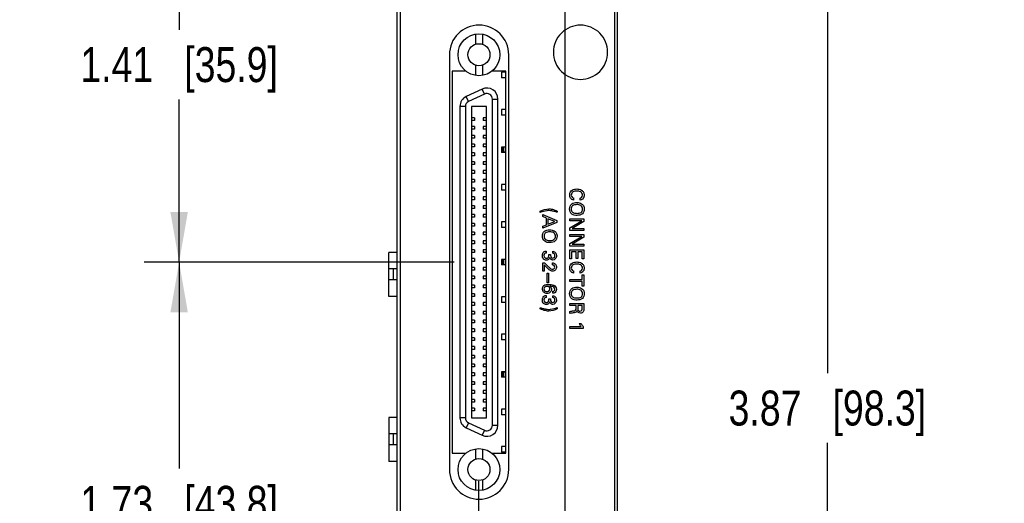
# Model space of a CAD drawing. Header units: inches. Extents: x 0 to 22, y 0 to 17.
# Tile 6 of 22: x 4.2 to 7.7, y 8.5 to 10.2. Entities that reach past the tile are written whole.
import ezdxf

# ---------------------------------------------------------------- set-up
doc = ezdxf.new("R2010")
doc.units = ezdxf.units.IN
doc.header["$LTSCALE"] = 1.21
doc.header["$MEASUREMENT"] = 0
doc.linetypes.add('CENTER', pattern=[0.6, 0.375, -0.075, 0.075, -0.075])
doc.layers.get('0').update_dxf_attribs({"linetype": 'CONTINUOUS'})
doc.layers.add('DEFAULT_1', color=7, linetype='CENTER')
doc.layers.add('DIMENSIONS', color=7, linetype='CONTINUOUS')
doc.styles.get("Standard").update_dxf_attribs({"font": 'txt', "width": 0.8})
doc.dimstyles.new('DIMSTYLE_1', dxfattribs={"dimtxt": 0.125, "dimasz": 0.18, "dimexe": 0.125, "dimexo": 0.0625, "dimgap": 0.0625, "dimtad": 0, "dimtih": 1, "dimtoh": 1, "dimzin": 4, "dimdsep": 46, "dimtxsty": 'STANDARD', "dimblk": '_FILLED', "dimblk1": '_FILLED', "dimblk2": '_FILLED', "dimcen": 0.09, "dimadec": 0, "dimazin": 0, "dimtp": 0.005, "dimtm": 0.005, "dimtfac": 1, "dimtofl": 0, "dimtmove": 0, "dimatfit": 3, "dimldrblk": '_FILLED', "dimfxl": 1, "dimtolj": 1, "dimtzin": 4, "dimarcsym": 0})

# ---------------------------------------------------------------- blocks, each defined once
blk = doc.blocks.new('_FILLED')
at = {"color": 0, "linetype": 'BYBLOCK'}
blk.add_solid([(0, 0), (-1, 0.174), (-1, -0.174)], dxfattribs=at)
blk = doc.blocks.new('*D10')
at = {"layer": 'DIMENSIONS', "color": 2, "linetype": 'CONTINUOUS'}
for p, q in [((5.72, 9.3752), (4.612, 9.3752)), ((4.737, 9.3752), (4.737, 8.6372)), ((4.737, 7.6492), (4.737, 8.3872)), ((5.72, 7.6492), (4.612, 7.6492))]:
    blk.add_line(p, q, dxfattribs=at)
at = {"layer": 'DIMENSIONS', "color": 2, "linetype": 'CONTINUOUS', "xscale": 0.18, "yscale": 0.18, "zscale": 0.18}
for p, rotation in [((4.737, 9.3752), 90), ((4.737, 7.6492), 270)]:
    blk.add_blockref('_FILLED', p, dxfattribs=dict(at, rotation=rotation))
at = {"layer": 'DIMENSIONS', "color": 2, "linetype": 'CONTINUOUS', "insert": (4.737, 8.5747), "char_height": 0.125, "width": 1.125, "attachment_point": 2, "line_spacing_factor": 0.9}
blk.add_mtext('1.73{\\Ftxt.shx;\\W1.000000;\\H0.125000; }[43.8]', dxfattribs=at)
blk = doc.blocks.new('*D11')
at = {"layer": 'DIMENSIONS', "color": 2, "linetype": 'CONTINUOUS'}
for p, q in [((5.7995, 10.7892), (4.612, 10.7892)), ((4.737, 10.7892), (4.737, 10.2072)), ((4.737, 9.3752), (4.737, 9.9572)), ((5.72, 9.3752), (4.612, 9.3752))]:
    blk.add_line(p, q, dxfattribs=at)
at = {"layer": 'DIMENSIONS', "color": 2, "linetype": 'CONTINUOUS', "xscale": 0.18, "yscale": 0.18, "zscale": 0.18}
for p, rotation in [((4.737, 10.7892), 90), ((4.737, 9.3752), 270)]:
    blk.add_blockref('_FILLED', p, dxfattribs=dict(at, rotation=rotation))
at = {"layer": 'DIMENSIONS', "color": 2, "linetype": 'CONTINUOUS', "insert": (4.737, 10.1447), "char_height": 0.125, "width": 1.125, "attachment_point": 2, "line_spacing_factor": 0.9}
blk.add_mtext('1.41{\\Ftxt.shx;\\W1.000000;\\H0.125000; }[35.9]', dxfattribs=at)
blk = doc.blocks.new('*D14')
at = {"layer": 'DIMENSIONS', "color": 2, "linetype": 'CONTINUOUS'}
for p, q in [((5.7216, 10.7892), (7.1801, 10.7892)), ((7.0551, 10.7892), (7.0551, 8.9782)), ((7.0551, 6.9172), (7.0551, 8.7282)), ((6.1796, 6.9172), (7.1801, 6.9172))]:
    blk.add_line(p, q, dxfattribs=at)
at = {"layer": 'DIMENSIONS', "color": 2, "linetype": 'CONTINUOUS', "xscale": 0.18, "yscale": 0.18, "zscale": 0.18}
for p, rotation in [((7.0551, 10.7892), 90), ((7.0551, 6.9172), 270)]:
    blk.add_blockref('_FILLED', p, dxfattribs=dict(at, rotation=rotation))
at = {"layer": 'DIMENSIONS', "color": 2, "linetype": 'CONTINUOUS', "insert": (7.0551, 8.9157), "char_height": 0.125, "width": 1.125, "attachment_point": 2, "line_spacing_factor": 0.9}
blk.add_mtext('3.87{\\Ftxt.shx;\\W1.000000;\\H0.125000; }[98.3]', dxfattribs=at)
blk = doc.blocks.new('*D16')
at = {"layer": 'DIMENSIONS', "color": 2, "linetype": 'CONTINUOUS'}
for p, q in [((5.6591, 10.8517), (5.6591, 12.5362)), ((6.1171, 6.9797), (6.1171, 12.5362)), ((5.6591, 12.4112), (5.2543, 12.4112)), ((6.1171, 12.4112), (6.4771, 12.4112))]:
    blk.add_line(p, q, dxfattribs=at)
at = {"layer": 'DIMENSIONS', "color": 2, "linetype": 'CONTINUOUS', "xscale": 0.18, "yscale": 0.18, "zscale": 0.18}
blk.add_blockref('_FILLED', (5.6591, 12.4112), dxfattribs=at)
at = {"layer": 'DIMENSIONS', "color": 2, "linetype": 'CONTINUOUS', "xscale": 0.18, "yscale": 0.18, "zscale": 0.18, "rotation": 180}
blk.add_blockref('_FILLED', (6.1171, 12.4112), dxfattribs=at)
at = {"layer": 'DIMENSIONS', "color": 2, "linetype": 'CONTINUOUS', "insert": (5.1918, 12.4737), "char_height": 0.125, "width": 1.025, "attachment_point": 3, "line_spacing_factor": 0.9}
blk.add_mtext('.46{\\Ftxt.shx;\\W1.000000;\\H0.125000; }[11.6]', dxfattribs=at)
blk = doc.blocks.new('*D17')
at = {"layer": 'DIMENSIONS', "color": 2, "linetype": 'CONTINUOUS'}
for p, q in [((6.1171, 6.9797), (6.1171, 12.1523)), ((6.3051, 10.9737), (6.3051, 12.1523)), ((6.1171, 12.0273), (5.7571, 12.0273)), ((6.3051, 12.0273), (6.7004, 12.0273))]:
    blk.add_line(p, q, dxfattribs=at)
at = {"layer": 'DIMENSIONS', "color": 2, "linetype": 'CONTINUOUS', "xscale": 0.18, "yscale": 0.18, "zscale": 0.18}
blk.add_blockref('_FILLED', (6.1171, 12.0273), dxfattribs=at)
at = {"layer": 'DIMENSIONS', "color": 2, "linetype": 'CONTINUOUS', "xscale": 0.18, "yscale": 0.18, "zscale": 0.18, "rotation": 180}
blk.add_blockref('_FILLED', (6.3051, 12.0273), dxfattribs=at)
at = {"layer": 'DIMENSIONS', "color": 2, "linetype": 'CONTINUOUS', "insert": (6.7629, 12.0898), "char_height": 0.125, "width": 0.925, "attachment_point": 1, "line_spacing_factor": 0.9}
blk.add_mtext('.19{\\Ftxt.shx;\\W1.000000;\\H0.125000; }[4.8]', dxfattribs=at)

msp = doc.modelspace()

# ---------------------------------------------------------------- linework, layer by layer
at = {"color": 7, "linetype": 'CONTINUOUS'}
for p, q in [((5.5171, 5.7733), (5.5171, 10.9112)), ((5.5275, 10.8812), (5.5275, 6.8112)), ((6.2955, 6.8112), (6.2955, 10.8812)), ((6.3051, 5.7733), (6.3051, 10.9112)), ((5.7963, 10.1911), (5.7963, 10.1546)), ((5.8219, 10.1911), (5.8219, 10.1546)), ((5.7035, 10.1174), (5.7035, 8.6331)), ((5.9155, 8.6331), (5.9155, 10.1174)), ((5.7963, 10.0801), (5.7963, 10.0437)), ((5.8219, 10.0801), (5.8219, 10.0437)), ((5.7131, 10.0582), (5.7131, 8.6922)), ((5.7621, 10.0582), (5.7131, 10.0582)), ((5.7621, 10.0592), (5.7621, 10.0582)), ((5.8561, 10.0582), (5.8561, 10.0592)), ((5.9051, 10.0582), (5.8561, 10.0582)), ((5.8901, 10.0554), (5.8901, 10.0353)), ((5.9051, 10.0554), (5.8901, 10.0554)), ((5.9051, 10.0353), (5.8901, 10.0353)), ((5.9051, 8.6922), (5.9051, 10.0582)), ((5.8212, 9.9946), (5.7637, 9.9678)), ((5.772, 9.9499), (5.7637, 9.9678)), ((5.8295, 9.9767), (5.772, 9.9499)), ((5.8295, 9.9767), (5.8212, 9.9946)), ((5.741, 9.9321), (5.741, 8.8184)), ((5.7607, 9.9321), (5.741, 9.9321)), ((5.7607, 9.9321), (5.7607, 8.8184)), ((5.7825, 9.9323), (5.7825, 8.8181)), ((5.8357, 9.9323), (5.7825, 9.9323)), ((5.8357, 8.8181), (5.8357, 9.9323)), ((5.8575, 8.7916), (5.8575, 9.9589)), ((5.8575, 9.9589), (5.8772, 9.9589)), ((5.8772, 8.7916), (5.8772, 9.9589)), ((5.8901, 9.9213), (5.8901, 9.9013)), ((5.9051, 9.9213), (5.8901, 9.9213)), ((5.9051, 9.9013), (5.8901, 9.9013)), ((5.7933, 9.892), (5.7825, 9.892)), ((5.7933, 9.8821), (5.7825, 9.8821)), ((5.7933, 9.8605), (5.7825, 9.8605)), ((5.7933, 9.892), (5.7933, 9.8821)), ((5.7933, 9.8605), (5.7933, 9.8506)), ((5.8248, 9.892), (5.8248, 9.8821)), ((5.8357, 9.892), (5.8248, 9.892)), ((5.8357, 9.8821), (5.8248, 9.8821)), ((5.8248, 9.8605), (5.8248, 9.8506)), ((5.8357, 9.8605), (5.8248, 9.8605)), ((5.7933, 9.8506), (5.7825, 9.8506)), ((5.7933, 9.829), (5.7825, 9.829)), ((5.7933, 9.829), (5.7933, 9.8191)), ((5.8357, 9.8506), (5.8248, 9.8506)), ((5.8248, 9.829), (5.8248, 9.8191)), ((5.8357, 9.829), (5.8248, 9.829)), ((5.7933, 9.8191), (5.7825, 9.8191)), ((5.7933, 9.7975), (5.7825, 9.7975)), ((5.7933, 9.7975), (5.7933, 9.7876)), ((5.8357, 9.8191), (5.8248, 9.8191)), ((5.8248, 9.7975), (5.8248, 9.7876)), ((5.8357, 9.7975), (5.8248, 9.7975)), ((5.7933, 9.7876), (5.7825, 9.7876)), ((5.7933, 9.766), (5.7825, 9.766)), ((5.7933, 9.7561), (5.7825, 9.7561)), ((5.7933, 9.766), (5.7933, 9.7561)), ((5.8357, 9.7876), (5.8248, 9.7876)), ((5.8248, 9.766), (5.8248, 9.7561)), ((5.8357, 9.766), (5.8248, 9.766)), ((5.8357, 9.7561), (5.8248, 9.7561)), ((5.8901, 9.7873), (5.8901, 9.7672)), ((5.9051, 9.7873), (5.8901, 9.7873)), ((5.9051, 9.7672), (5.8901, 9.7672)), ((5.8918, 9.7873), (5.8918, 9.7672)), ((5.9046, 9.7689), (5.8918, 9.7689)), ((5.8971, 9.7873), (5.8971, 9.7689)), ((5.9046, 9.7873), (5.9046, 9.7689)), ((5.7933, 9.7345), (5.7825, 9.7345)), ((5.7933, 9.7246), (5.7825, 9.7246)), ((5.7933, 9.7345), (5.7933, 9.7246)), ((5.8248, 9.7345), (5.8248, 9.7246)), ((5.8357, 9.7345), (5.8248, 9.7345)), ((5.8357, 9.7246), (5.8248, 9.7246)), ((5.7933, 9.703), (5.7825, 9.703)), ((5.7933, 9.6931), (5.7825, 9.6931)), ((5.7933, 9.703), (5.7933, 9.6931)), ((5.8248, 9.703), (5.8248, 9.6931)), ((5.8357, 9.703), (5.8248, 9.703)), ((5.8357, 9.6931), (5.8248, 9.6931)), ((5.7933, 9.6715), (5.7825, 9.6715)), ((5.7933, 9.6617), (5.7825, 9.6617)), ((5.7933, 9.6715), (5.7933, 9.6617)), ((5.8248, 9.6715), (5.8248, 9.6617)), ((5.8357, 9.6715), (5.8248, 9.6715)), ((5.8357, 9.6617), (5.8248, 9.6617)), ((5.8901, 9.6533), (5.8901, 9.6332)), ((5.9051, 9.6533), (5.8901, 9.6533)), ((5.7933, 9.64), (5.7825, 9.64)), ((5.7933, 9.6302), (5.7825, 9.6302)), ((5.7933, 9.64), (5.7933, 9.6302)), ((5.8248, 9.64), (5.8248, 9.6302)), ((5.8357, 9.64), (5.8248, 9.64)), ((5.8357, 9.6302), (5.8248, 9.6302)), ((5.9051, 9.6332), (5.8901, 9.6332)), ((5.7933, 9.6085), (5.7825, 9.6085)), ((5.7933, 9.5987), (5.7825, 9.5987)), ((5.7933, 9.6085), (5.7933, 9.5987)), ((5.8248, 9.6085), (5.8248, 9.5987)), ((5.8357, 9.6085), (5.8248, 9.6085)), ((5.8357, 9.5987), (5.8248, 9.5987)), ((5.7933, 9.577), (5.7825, 9.577)), ((5.7933, 9.5672), (5.7825, 9.5672)), ((5.7933, 9.5455), (5.7825, 9.5455)), ((5.7933, 9.577), (5.7933, 9.5672)), ((5.7933, 9.5455), (5.7933, 9.5357)), ((5.8248, 9.577), (5.8248, 9.5672)), ((5.8357, 9.577), (5.8248, 9.577)), ((5.8357, 9.5672), (5.8248, 9.5672)), ((5.8248, 9.5455), (5.8248, 9.5357)), ((5.8357, 9.5455), (5.8248, 9.5455)), ((5.7933, 9.5357), (5.7825, 9.5357)), ((5.7933, 9.514), (5.7825, 9.514)), ((5.7933, 9.514), (5.7933, 9.5042)), ((5.8357, 9.5357), (5.8248, 9.5357)), ((5.8248, 9.514), (5.8248, 9.5042)), ((5.8357, 9.514), (5.8248, 9.514)), ((5.8901, 9.5193), (5.8901, 9.4992)), ((5.9051, 9.5193), (5.8901, 9.5193)), ((5.7933, 9.5042), (5.7825, 9.5042)), ((5.7933, 9.4825), (5.7825, 9.4825)), ((5.7933, 9.4727), (5.7825, 9.4727)), ((5.7933, 9.4825), (5.7933, 9.4727)), ((5.8357, 9.5042), (5.8248, 9.5042)), ((5.8248, 9.4825), (5.8248, 9.4727)), ((5.8357, 9.4825), (5.8248, 9.4825)), ((5.8357, 9.4727), (5.8248, 9.4727)), ((5.9051, 9.4992), (5.8901, 9.4992)), ((5.7933, 9.451), (5.7825, 9.451)), ((5.7933, 9.4412), (5.7825, 9.4412)), ((5.7933, 9.451), (5.7933, 9.4412)), ((5.8248, 9.451), (5.8248, 9.4412)), ((5.8357, 9.451), (5.8248, 9.451)), ((5.8357, 9.4412), (5.8248, 9.4412)), ((5.487, 9.2525), (5.487, 9.41)), ((5.5171, 9.41), (5.487, 9.41)), ((5.7933, 9.4195), (5.7825, 9.4195)), ((5.7933, 9.4097), (5.7825, 9.4097)), ((5.7933, 9.4195), (5.7933, 9.4097)), ((5.8248, 9.4195), (5.8248, 9.4097)), ((5.8357, 9.4195), (5.8248, 9.4195)), ((5.8357, 9.4097), (5.8248, 9.4097)), ((5.7933, 9.388), (5.7825, 9.388)), ((5.7933, 9.3782), (5.7825, 9.3782)), ((5.7933, 9.388), (5.7933, 9.3782)), ((5.8248, 9.388), (5.8248, 9.3782)), ((5.8357, 9.388), (5.8248, 9.388)), ((5.8357, 9.3782), (5.8248, 9.3782)), ((5.8901, 9.3853), (5.8901, 9.3652)), ((5.9051, 9.3853), (5.8901, 9.3853)), ((5.8918, 9.3853), (5.8918, 9.3652)), ((5.8971, 9.3853), (5.8971, 9.3652)), ((5.9046, 9.3853), (5.9046, 9.3652)), ((5.5171, 9.3509), (5.487, 9.3509)), ((5.5028, 9.3509), (5.5028, 9.3116)), ((5.7933, 9.3565), (5.7825, 9.3565)), ((5.7933, 9.3467), (5.7825, 9.3467)), ((5.7933, 9.3565), (5.7933, 9.3467)), ((5.8248, 9.3565), (5.8248, 9.3467)), ((5.8357, 9.3565), (5.8248, 9.3565)), ((5.8357, 9.3467), (5.8248, 9.3467)), ((5.9051, 9.3652), (5.8901, 9.3652)), ((5.5171, 9.3116), (5.487, 9.3116)), ((5.7933, 9.325), (5.7825, 9.325)), ((5.7933, 9.3152), (5.7825, 9.3152)), ((5.7933, 9.325), (5.7933, 9.3152)), ((5.8248, 9.325), (5.8248, 9.3152)), ((5.8357, 9.325), (5.8248, 9.325)), ((5.8357, 9.3152), (5.8248, 9.3152)), ((5.7933, 9.2935), (5.7825, 9.2935)), ((5.7933, 9.2837), (5.7825, 9.2837)), ((5.7933, 9.262), (5.7825, 9.262)), ((5.7933, 9.2935), (5.7933, 9.2837)), ((5.7933, 9.262), (5.7933, 9.2522)), ((5.8248, 9.2935), (5.8248, 9.2837)), ((5.8357, 9.2935), (5.8248, 9.2935)), ((5.8357, 9.2837), (5.8248, 9.2837)), ((5.8248, 9.262), (5.8248, 9.2522)), ((5.8357, 9.262), (5.8248, 9.262)), ((5.5171, 9.2525), (5.487, 9.2525)), ((5.7933, 9.2522), (5.7825, 9.2522)), ((5.7933, 9.2306), (5.7825, 9.2306)), ((5.7933, 9.2306), (5.7933, 9.2207)), ((5.8357, 9.2522), (5.8248, 9.2522)), ((5.8248, 9.2306), (5.8248, 9.2207)), ((5.8357, 9.2306), (5.8248, 9.2306)), ((5.8901, 9.2513), (5.8901, 9.2312)), ((5.9051, 9.2513), (5.8901, 9.2513)), ((5.9051, 9.2312), (5.8901, 9.2312)), ((5.7933, 9.2207), (5.7825, 9.2207)), ((5.7933, 9.1991), (5.7825, 9.1991)), ((5.7933, 9.1991), (5.7933, 9.1892)), ((5.8357, 9.2207), (5.8248, 9.2207)), ((5.8248, 9.1991), (5.8248, 9.1892)), ((5.8357, 9.1991), (5.8248, 9.1991)), ((5.7933, 9.1892), (5.7825, 9.1892)), ((5.7933, 9.1676), (5.7825, 9.1676)), ((5.7933, 9.1577), (5.7825, 9.1577)), ((5.7933, 9.1676), (5.7933, 9.1577)), ((5.8357, 9.1892), (5.8248, 9.1892)), ((5.8248, 9.1676), (5.8248, 9.1577)), ((5.8357, 9.1676), (5.8248, 9.1676)), ((5.8357, 9.1577), (5.8248, 9.1577)), ((5.7933, 9.1361), (5.7825, 9.1361)), ((5.7933, 9.1262), (5.7825, 9.1262)), ((5.7933, 9.1361), (5.7933, 9.1262)), ((5.8248, 9.1361), (5.8248, 9.1262)), ((5.8357, 9.1361), (5.8248, 9.1361)), ((5.8357, 9.1262), (5.8248, 9.1262)), ((5.7933, 9.1046), (5.7825, 9.1046)), ((5.7933, 9.0947), (5.7825, 9.0947)), ((5.7933, 9.1046), (5.7933, 9.0947)), ((5.8248, 9.1046), (5.8248, 9.0947)), ((5.8357, 9.1046), (5.8248, 9.1046)), ((5.8357, 9.0947), (5.8248, 9.0947)), ((5.8901, 9.1172), (5.8901, 9.0972)), ((5.9051, 9.1172), (5.8901, 9.1172)), ((5.9051, 9.0972), (5.8901, 9.0972)), ((5.7933, 9.0731), (5.7825, 9.0731)), ((5.7933, 9.0632), (5.7825, 9.0632)), ((5.7933, 9.0731), (5.7933, 9.0632)), ((5.8248, 9.0731), (5.8248, 9.0632)), ((5.8357, 9.0731), (5.8248, 9.0731)), ((5.8357, 9.0632), (5.8248, 9.0632)), ((5.7933, 9.0416), (5.7825, 9.0416)), ((5.7933, 9.0317), (5.7825, 9.0317)), ((5.7933, 9.0416), (5.7933, 9.0317)), ((5.8248, 9.0416), (5.8248, 9.0317)), ((5.8357, 9.0416), (5.8248, 9.0416)), ((5.8357, 9.0317), (5.8248, 9.0317)), ((5.7933, 9.0101), (5.7825, 9.0101)), ((5.7933, 9.0002), (5.7825, 9.0002)), ((5.7933, 9.0101), (5.7933, 9.0002)), ((5.8248, 9.0101), (5.8248, 9.0002)), ((5.8357, 9.0101), (5.8248, 9.0101)), ((5.8357, 9.0002), (5.8248, 9.0002)), ((5.8901, 8.9832), (5.8901, 8.9631)), ((5.9051, 8.9832), (5.8901, 8.9832)), ((5.8918, 8.9832), (5.8918, 8.9631)), ((5.9046, 8.9815), (5.8918, 8.9815)), ((5.8971, 8.9815), (5.8971, 8.9631)), ((5.9046, 8.9815), (5.9046, 8.9631)), ((5.7933, 8.9786), (5.7825, 8.9786)), ((5.7933, 8.9687), (5.7825, 8.9687)), ((5.7933, 8.9471), (5.7825, 8.9471)), ((5.7933, 8.9786), (5.7933, 8.9687)), ((5.7933, 8.9471), (5.7933, 8.9372)), ((5.8248, 8.9786), (5.8248, 8.9687)), ((5.8357, 8.9786), (5.8248, 8.9786)), ((5.8357, 8.9687), (5.8248, 8.9687)), ((5.8248, 8.9471), (5.8248, 8.9372)), ((5.8357, 8.9471), (5.8248, 8.9471)), ((5.9051, 8.9631), (5.8901, 8.9631)), ((5.7933, 8.9372), (5.7825, 8.9372)), ((5.7933, 8.9156), (5.7825, 8.9156)), ((5.7933, 8.9156), (5.7933, 8.9057)), ((5.8357, 8.9372), (5.8248, 8.9372)), ((5.8248, 8.9156), (5.8248, 8.9057)), ((5.8357, 8.9156), (5.8248, 8.9156)), ((5.7933, 8.9057), (5.7825, 8.9057)), ((5.7933, 8.8841), (5.7825, 8.8841)), ((5.7933, 8.8743), (5.7825, 8.8743)), ((5.7933, 8.8841), (5.7933, 8.8743)), ((5.8357, 8.9057), (5.8248, 8.9057)), ((5.8248, 8.8841), (5.8248, 8.8743)), ((5.8357, 8.8841), (5.8248, 8.8841)), ((5.8357, 8.8743), (5.8248, 8.8743)), ((5.7933, 8.8526), (5.7825, 8.8526)), ((5.7933, 8.8428), (5.7825, 8.8428)), ((5.7933, 8.8526), (5.7933, 8.8428)), ((5.8248, 8.8526), (5.8248, 8.8428)), ((5.8357, 8.8526), (5.8248, 8.8526)), ((5.8357, 8.8428), (5.8248, 8.8428)), ((5.8901, 8.8492), (5.8901, 8.8291)), ((5.9051, 8.8492), (5.8901, 8.8492)), ((5.487, 8.8194), (5.4871, 8.662)), ((5.5171, 8.8194), (5.487, 8.8194)), ((5.7607, 8.8184), (5.741, 8.8184)), ((5.7825, 8.8181), (5.8357, 8.8181)), ((5.9051, 8.8291), (5.8901, 8.8291)), ((5.772, 8.8005), (5.7637, 8.7827)), ((5.7637, 8.7827), (5.8212, 8.7559)), ((5.772, 8.8005), (5.8295, 8.7737)), ((5.8295, 8.7737), (5.8212, 8.7559)), ((5.8575, 8.7916), (5.8772, 8.7916)), ((5.5171, 8.7604), (5.487, 8.7604)), ((5.5028, 8.7604), (5.5028, 8.721)), ((5.5171, 8.721), (5.487, 8.721)), ((5.7963, 8.7068), (5.7963, 8.6703)), ((5.8219, 8.7068), (5.8219, 8.6703)), ((5.8901, 8.7152), (5.8901, 8.6951)), ((5.9051, 8.7152), (5.8901, 8.7152)), ((5.5171, 8.662), (5.487, 8.662)), ((5.7131, 8.6922), (5.7621, 8.6922)), ((5.7621, 8.6922), (5.7621, 8.6913)), ((5.8561, 8.6913), (5.8561, 8.6922)), ((5.8561, 8.6922), (5.9051, 8.6922)), ((5.9051, 8.6951), (5.8901, 8.6951)), ((5.7963, 8.5959), (5.7963, 8.5594)), ((5.8219, 8.5959), (5.8219, 8.5594))]:
    msp.add_line(p, q, dxfattribs=at)
at = {"color": 40, "linetype": 'CONTINUOUS'}
for p, q in [((6.1475, 9.605), (6.1475, 9.5973)), ((6.171, 9.5972), (6.171, 9.6046)), ((6.0286, 9.5533), (6.0286, 9.5578)), ((6.0371, 9.5381), (6.0371, 9.5453)), ((6.0371, 9.5453), (6.0873, 9.5242)), ((6.0894, 9.5583), (6.0894, 9.5537)), ((6.0502, 9.5327), (6.0371, 9.5381)), ((6.0873, 9.5167), (6.0371, 9.4964)), ((6.0371, 9.504), (6.0502, 9.5094)), ((6.0502, 9.5094), (6.0502, 9.5327)), ((6.0558, 9.5305), (6.0558, 9.5115)), ((6.0804, 9.5208), (6.0558, 9.5305)), ((6.0558, 9.5115), (6.0804, 9.5208)), ((6.0873, 9.5242), (6.0873, 9.5167)), ((6.1343, 9.5235), (6.1343, 9.5298)), ((6.1343, 9.5298), (6.1845, 9.5298)), ((6.1343, 9.498), (6.1769, 9.5235)), ((6.1769, 9.5235), (6.1343, 9.5235)), ((6.1845, 9.5202), (6.143, 9.4955)), ((6.1845, 9.5298), (6.1845, 9.5202)), ((6.0371, 9.4964), (6.0371, 9.504)), ((6.1343, 9.4891), (6.1343, 9.498)), ((6.1845, 9.4891), (6.1343, 9.4891)), ((6.1343, 9.4674), (6.1343, 9.4737)), ((6.1343, 9.4737), (6.1845, 9.4737)), ((6.143, 9.4955), (6.1845, 9.4955)), ((6.1845, 9.4955), (6.1845, 9.4891)), ((6.1845, 9.4737), (6.1845, 9.4641)), ((6.1343, 9.4419), (6.1769, 9.4674)), ((6.1769, 9.4674), (6.1343, 9.4674)), ((6.1343, 9.433), (6.1343, 9.4419)), ((6.1845, 9.4641), (6.143, 9.4394)), ((6.143, 9.4394), (6.1845, 9.4394)), ((6.1845, 9.4394), (6.1845, 9.433)), ((6.0495, 9.4149), (6.0495, 9.4076)), ((6.059, 9.4028), (6.0646, 9.4028)), ((6.073, 9.4072), (6.073, 9.4142)), ((6.1845, 9.433), (6.1343, 9.433)), ((6.1343, 9.3869), (6.1343, 9.4189)), ((6.1343, 9.4189), (6.1845, 9.4189)), ((6.1404, 9.412), (6.1404, 9.3869)), ((6.1571, 9.412), (6.1404, 9.412)), ((6.1571, 9.3886), (6.1571, 9.412)), ((6.163, 9.412), (6.163, 9.3886)), ((6.1786, 9.412), (6.163, 9.412)), ((6.1786, 9.3874), (6.1786, 9.412)), ((6.1845, 9.4189), (6.1845, 9.3874)), ((6.0371, 9.3426), (6.0371, 9.3732)), ((6.0371, 9.3732), (6.0434, 9.3732)), ((6.0434, 9.3732), (6.0558, 9.3606)), ((6.0721, 9.3652), (6.0721, 9.3725)), ((6.1404, 9.3869), (6.1343, 9.3869)), ((6.163, 9.3886), (6.1571, 9.3886)), ((6.1845, 9.3874), (6.1786, 9.3874)), ((6.0426, 9.3426), (6.0371, 9.3426)), ((6.0426, 9.3655), (6.0426, 9.3426)), ((6.0506, 9.3571), (6.0426, 9.3655)), ((6.06, 9.3482), (6.0506, 9.3571)), ((6.0532, 9.3014), (6.0532, 9.3362)), ((6.0532, 9.3362), (6.0582, 9.3362)), ((6.0582, 9.3362), (6.0582, 9.3014)), ((6.1475, 9.3437), (6.1475, 9.3361)), ((6.171, 9.3359), (6.171, 9.3434)), ((6.0582, 9.3014), (6.0532, 9.3014)), ((6.1343, 9.3061), (6.1343, 9.313)), ((6.1343, 9.313), (6.1786, 9.313)), ((6.1786, 9.3061), (6.1343, 9.3061)), ((6.1786, 9.313), (6.1786, 9.3298)), ((6.1786, 9.3298), (6.1845, 9.3298)), ((6.1786, 9.2893), (6.1786, 9.3061)), ((6.1845, 9.3298), (6.1845, 9.2893)), ((6.0738, 9.2639), (6.0738, 9.2711)), ((6.1845, 9.2893), (6.1786, 9.2893)), ((6.0495, 9.2561), (6.0495, 9.2487)), ((6.059, 9.2439), (6.0646, 9.2439)), ((6.073, 9.2483), (6.073, 9.2553)), ((6.1343, 9.2206), (6.1343, 9.2275)), ((6.1343, 9.2275), (6.1845, 9.2275)), ((6.1845, 9.2275), (6.1845, 9.2095)), ((6.0286, 9.2077), (6.0286, 9.2123)), ((6.0894, 9.2127), (6.0894, 9.2082)), ((6.157, 9.2206), (6.1343, 9.2206)), ((6.1343, 9.1911), (6.1343, 9.1986)), ((6.157, 9.2118), (6.157, 9.2206)), ((6.1629, 9.2207), (6.1629, 9.2098)), ((6.1787, 9.2207), (6.1629, 9.2207)), ((6.1787, 9.2098), (6.1787, 9.2207)), ((6.1679, 9.156), (6.1749, 9.156)), ((6.1343, 9.1382), (6.1343, 9.1448)), ((6.1343, 9.1448), (6.1749, 9.1448)), ((6.1824, 9.1382), (6.1343, 9.1382)), ((6.1824, 9.1443), (6.1824, 9.1382))]:
    msp.add_line(p, q, dxfattribs=at)
at = {"color": 7, "linetype": 'CONTINUOUS'}
for centre, radius in [((5.8091, 10.1174), 0.0748), ((5.8091, 10.1174), 0.0394), ((5.8091, 8.6331), 0.0748), ((5.8091, 8.6331), 0.0394)]:
    msp.add_circle(centre, radius, dxfattribs=at)
for centre, radius, start, end in [((5.8095, 10.1174), 0.106, 0, 180), ((5.7804, 9.9321), 0.0394, 115, 180), ((5.8378, 9.9589), 0.0394, 0, 115), ((5.8378, 9.9589), 0.0197, 0, 115), ((5.7804, 9.9321), 0.0197, 115, 180), ((5.7804, 8.8184), 0.0394, 180, 245), ((5.7804, 8.8184), 0.0197, 180, 245), ((5.8378, 8.7916), 0.0394, 245, 360), ((5.8378, 8.7916), 0.0197, 245, 360), ((5.8095, 8.6331), 0.106, 180, 360)]:
    msp.add_arc(centre, radius, start, end, dxfattribs=at)
at = {"color": 40, "linetype": 'CONTINUOUS'}
for start, end in [(89.9886, 180.0106), (359.9859, 89.9985), (179.9952, 270.013), (269.9999, 0.0083)]:
    msp.add_arc((6.1724, 10.1263), 0.097, start, end, dxfattribs=at)
for points, knots in [([(6.1336, 9.6161), (6.1336, 9.6198), (6.1349, 9.6268), (6.1442, 9.6357), (6.1533, 9.6371), (6.1589, 9.6371)], [0, 0, 0, 0, 0.299492, 0.545483, 1, 1, 1, 1]), ([(6.1475, 9.5973), (6.1434, 9.5977), (6.1352, 9.603), (6.1336, 9.6119), (6.1336, 9.6161)], [0, 0, 0, 0, 0.497419, 1, 1, 1, 1]), ([(6.1589, 9.6297), (6.1544, 9.6297), (6.1447, 9.6293), (6.1393, 9.6199), (6.1393, 9.6155)], [0, 0, 0, 0, 0.512312, 1, 1, 1, 1]), ([(6.1589, 9.6371), (6.1648, 9.6371), (6.1743, 9.6355), (6.1838, 9.6261), (6.1852, 9.6189), (6.1852, 9.6152)], [0, 0, 0, 0, 0.460661, 0.705829, 1, 1, 1, 1]), ([(6.1797, 9.6154), (6.1797, 9.62), (6.1733, 9.6294), (6.1635, 9.6297), (6.1589, 9.6297)], [0, 0, 0, 0, 0.499755, 1, 1, 1, 1]), ([(6.171, 9.6046), (6.1727, 9.6049), (6.1779, 9.6064), (6.1797, 9.6122), (6.1797, 9.6154)], [0, 0, 0, 0, 0.355864, 1, 1, 1, 1]), ([(6.1852, 9.6152), (6.1852, 9.6113), (6.1838, 9.6024), (6.1754, 9.5975), (6.171, 9.5972)], [0, 0, 0, 0, 0.469153, 1, 1, 1, 1]), ([(6.1331, 9.5658), (6.1331, 9.5723), (6.1386, 9.5865), (6.1528, 9.5885), (6.1591, 9.5885)], [0, 0, 0, 0, 0.507834, 1, 1, 1, 1]), ([(6.1591, 9.5885), (6.1606, 9.5885), (6.1677, 9.5881), (6.1751, 9.5857), (6.1791, 9.582)], [0, 0, 0, 0, 0.221556, 1, 1, 1, 1]), ([(6.18, 9.5652), (6.18, 9.5699), (6.1749, 9.5804), (6.1643, 9.5812), (6.1595, 9.5812)], [0, 0, 0, 0, 0.496586, 1, 1, 1, 1]), ([(6.1791, 9.582), (6.1804, 9.5808), (6.1844, 9.576), (6.1858, 9.5696), (6.1858, 9.5652)], [0, 0, 0, 0, 0.2929, 1, 1, 1, 1]), ([(6.0596, 9.5597), (6.0572, 9.5597), (6.0466, 9.5591), (6.0364, 9.5557), (6.0286, 9.5533)], [0, 0, 0, 0, 0.225442, 1, 1, 1, 1]), ([(6.0746, 9.5578), (6.0732, 9.5581), (6.0682, 9.5592), (6.0632, 9.5597), (6.0596, 9.5597)], [0, 0, 0, 0, 0.298957, 1, 1, 1, 1]), ([(6.0894, 9.5537), (6.0884, 9.554), (6.0836, 9.5556), (6.0787, 9.5569), (6.0746, 9.5578)], [0, 0, 0, 0, 0.192946, 1, 1, 1, 1]), ([(6.0757, 9.5632), (6.0771, 9.5628), (6.0818, 9.5613), (6.0863, 9.5595), (6.0894, 9.5583)], [0, 0, 0, 0, 0.314913, 1, 1, 1, 1]), ([(6.1599, 9.5426), (6.1536, 9.5426), (6.1391, 9.5446), (6.1331, 9.5591), (6.1331, 9.5658)], [0, 0, 0, 0, 0.485897, 1, 1, 1, 1]), ([(6.1436, 9.5545), (6.1449, 9.5534), (6.15, 9.5506), (6.1559, 9.5499), (6.16, 9.5499)], [0, 0, 0, 0, 0.282048, 1, 1, 1, 1]), ([(6.1858, 9.5652), (6.1858, 9.5593), (6.181, 9.5453), (6.1667, 9.5426), (6.1599, 9.5426)], [0, 0, 0, 0, 0.467331, 1, 1, 1, 1]), ([(6.16, 9.5499), (6.1649, 9.5499), (6.1753, 9.5506), (6.18, 9.5608), (6.18, 9.5652)], [0, 0, 0, 0, 0.525825, 1, 1, 1, 1]), ([(6.0359, 9.4683), (6.0359, 9.4748), (6.0414, 9.489), (6.0556, 9.491), (6.0619, 9.491)], [0, 0, 0, 0, 0.507902, 1, 1, 1, 1]), ([(6.0619, 9.491), (6.0634, 9.491), (6.0705, 9.4907), (6.0778, 9.4883), (6.0819, 9.4845)], [0, 0, 0, 0, 0.221535, 1, 1, 1, 1]), ([(6.0828, 9.4677), (6.0828, 9.4725), (6.0777, 9.4829), (6.0671, 9.4837), (6.0623, 9.4837)], [0, 0, 0, 0, 0.496618, 1, 1, 1, 1]), ([(6.0819, 9.4845), (6.0832, 9.4833), (6.0872, 9.4785), (6.0886, 9.4721), (6.0886, 9.4678)], [0, 0, 0, 0, 0.292768, 1, 1, 1, 1]), ([(6.0627, 9.4451), (6.0563, 9.4451), (6.0419, 9.4471), (6.0359, 9.4616), (6.0359, 9.4683)], [0, 0, 0, 0, 0.485932, 1, 1, 1, 1]), ([(6.0464, 9.457), (6.0477, 9.456), (6.0528, 9.4532), (6.0586, 9.4525), (6.0628, 9.4525)], [0, 0, 0, 0, 0.281993, 1, 1, 1, 1]), ([(6.0886, 9.4678), (6.0886, 9.4618), (6.0838, 9.4479), (6.0695, 9.4451), (6.0627, 9.4451)], [0, 0, 0, 0, 0.467299, 1, 1, 1, 1]), ([(6.0628, 9.4525), (6.0676, 9.4525), (6.0781, 9.4531), (6.0828, 9.4633), (6.0828, 9.4677)], [0, 0, 0, 0, 0.525859, 1, 1, 1, 1]), ([(6.0409, 9.4121), (6.0416, 9.4127), (6.0442, 9.4145), (6.0474, 9.4149), (6.0495, 9.4149)], [0, 0, 0, 0, 0.308368, 1, 1, 1, 1]), ([(6.0495, 9.4076), (6.0475, 9.4076), (6.0427, 9.406), (6.0416, 9.4011), (6.0416, 9.3988)], [0, 0, 0, 0, 0.463388, 1, 1, 1, 1]), ([(6.0646, 9.4028), (6.0644, 9.4), (6.0643, 9.394), (6.0701, 9.3899), (6.073, 9.3899)], [0, 0, 0, 0, 0.491048, 1, 1, 1, 1]), ([(6.073, 9.4142), (6.0772, 9.414), (6.0851, 9.4095), (6.0861, 9.4017), (6.0861, 9.3986)], [0, 0, 0, 0, 0.578739, 1, 1, 1, 1]), ([(6.0806, 9.3984), (6.0806, 9.4003), (6.0796, 9.4048), (6.0752, 9.4069), (6.073, 9.4072)], [0, 0, 0, 0, 0.454616, 1, 1, 1, 1]), ([(6.0501, 9.3822), (6.0466, 9.3822), (6.0384, 9.3858), (6.0359, 9.3944), (6.0359, 9.3989)], [0, 0, 0, 0, 0.439776, 1, 1, 1, 1]), ([(6.0416, 9.3988), (6.0416, 9.3962), (6.0431, 9.3909), (6.0481, 9.3892), (6.0502, 9.3892)], [0, 0, 0, 0, 0.55367, 1, 1, 1, 1]), ([(6.0618, 9.3925), (6.0613, 9.3889), (6.0578, 9.3832), (6.052, 9.3822), (6.0501, 9.3822)], [0, 0, 0, 0, 0.651372, 1, 1, 1, 1]), ([(6.0502, 9.3892), (6.0513, 9.3892), (6.0552, 9.3897), (6.0581, 9.3934), (6.0587, 9.3961)], [0, 0, 0, 0, 0.294476, 1, 1, 1, 1]), ([(6.0731, 9.3829), (6.072, 9.3829), (6.0668, 9.3835), (6.0627, 9.3885), (6.0618, 9.3925)], [0, 0, 0, 0, 0.209404, 1, 1, 1, 1]), ([(6.0721, 9.3725), (6.0728, 9.3725), (6.0766, 9.3723), (6.0806, 9.3705), (6.0826, 9.3681)], [0, 0, 0, 0, 0.184541, 1, 1, 1, 1]), ([(6.073, 9.3899), (6.0751, 9.3899), (6.0798, 9.3916), (6.0806, 9.3963), (6.0806, 9.3984)], [0, 0, 0, 0, 0.500856, 1, 1, 1, 1]), ([(6.0861, 9.3986), (6.0861, 9.3945), (6.0842, 9.3863), (6.0764, 9.3829), (6.0731, 9.3829)], [0, 0, 0, 0, 0.559014, 1, 1, 1, 1]), ([(6.1336, 9.3548), (6.1336, 9.3585), (6.1349, 9.3655), (6.1442, 9.3744), (6.1533, 9.3759), (6.1589, 9.3759)], [0, 0, 0, 0, 0.299553, 0.545525, 1, 1, 1, 1]), ([(6.1589, 9.3684), (6.1544, 9.3684), (6.1447, 9.368), (6.1393, 9.3586), (6.1393, 9.3543)], [0, 0, 0, 0, 0.512312, 1, 1, 1, 1]), ([(6.1589, 9.3759), (6.1648, 9.3759), (6.1743, 9.3742), (6.1838, 9.3649), (6.1852, 9.3577), (6.1852, 9.3539)], [0, 0, 0, 0, 0.460673, 0.705841, 1, 1, 1, 1]), ([(6.1797, 9.3542), (6.1797, 9.3588), (6.1733, 9.3681), (6.1635, 9.3684), (6.1589, 9.3684)], [0, 0, 0, 0, 0.499763, 1, 1, 1, 1]), ([(6.0721, 9.3428), (6.0713, 9.3428), (6.0668, 9.3429), (6.063, 9.3459), (6.06, 9.3482)], [0, 0, 0, 0, 0.167767, 1, 1, 1, 1]), ([(6.0641, 9.3532), (6.0649, 9.3526), (6.0674, 9.3508), (6.0706, 9.3496), (6.0726, 9.3496)], [0, 0, 0, 0, 0.332912, 1, 1, 1, 1]), ([(6.0805, 9.3574), (6.0805, 9.3599), (6.0783, 9.3648), (6.0737, 9.3652), (6.0721, 9.3652)], [0, 0, 0, 0, 0.606078, 1, 1, 1, 1]), ([(6.0861, 9.3576), (6.0861, 9.3541), (6.0843, 9.3459), (6.076, 9.3428), (6.0721, 9.3428)], [0, 0, 0, 0, 0.474297, 1, 1, 1, 1]), ([(6.0726, 9.3496), (6.0743, 9.3496), (6.0786, 9.3504), (6.0805, 9.355), (6.0805, 9.3574)], [0, 0, 0, 0, 0.411409, 1, 1, 1, 1]), ([(6.1475, 9.3361), (6.1434, 9.3365), (6.1352, 9.3417), (6.1336, 9.3506), (6.1336, 9.3548)], [0, 0, 0, 0, 0.497378, 1, 1, 1, 1]), ([(6.171, 9.3434), (6.1727, 9.3436), (6.1779, 9.3451), (6.1797, 9.351), (6.1797, 9.3542)], [0, 0, 0, 0, 0.355883, 1, 1, 1, 1]), ([(6.1852, 9.3539), (6.1852, 9.35), (6.1838, 9.3412), (6.1754, 9.3363), (6.171, 9.3359)], [0, 0, 0, 0, 0.469176, 1, 1, 1, 1]), ([(6.059, 9.2958), (6.0649, 9.2958), (6.0741, 9.295), (6.0845, 9.2877), (6.0862, 9.2813), (6.0862, 9.2781)], [0, 0, 0, 0, 0.492443, 0.734318, 1, 1, 1, 1]), ([(6.0529, 9.2633), (6.0484, 9.2633), (6.0391, 9.2665), (6.0361, 9.2756), (6.0361, 9.2796)], [0, 0, 0, 0, 0.530769, 1, 1, 1, 1]), ([(6.0522, 9.2886), (6.0495, 9.2886), (6.0439, 9.2871), (6.0413, 9.2817), (6.0413, 9.2793)], [0, 0, 0, 0, 0.528622, 1, 1, 1, 1]), ([(6.0413, 9.2793), (6.0413, 9.2771), (6.0435, 9.2715), (6.0493, 9.27), (6.0523, 9.27)], [0, 0, 0, 0, 0.430582, 1, 1, 1, 1]), ([(6.063, 9.279), (6.063, 9.2816), (6.0605, 9.2872), (6.0548, 9.2886), (6.0522, 9.2886)], [0, 0, 0, 0, 0.504196, 1, 1, 1, 1]), ([(6.0523, 9.27), (6.0545, 9.27), (6.06, 9.2706), (6.063, 9.2761), (6.063, 9.279)], [0, 0, 0, 0, 0.443561, 1, 1, 1, 1]), ([(6.0683, 9.2778), (6.0683, 9.2742), (6.0655, 9.2658), (6.057, 9.2633), (6.0529, 9.2633)], [0, 0, 0, 0, 0.46995, 1, 1, 1, 1]), ([(6.0622, 9.289), (6.0628, 9.2886), (6.0664, 9.2862), (6.0683, 9.2814), (6.0683, 9.2778)], [0, 0, 0, 0, 0.181336, 1, 1, 1, 1]), ([(6.081, 9.2784), (6.081, 9.2814), (6.0756, 9.2891), (6.067, 9.2888), (6.0622, 9.289)], [0, 0, 0, 0, 0.38205, 1, 1, 1, 1]), ([(6.0738, 9.2711), (6.0759, 9.2711), (6.08, 9.2727), (6.081, 9.2767), (6.081, 9.2784)], [0, 0, 0, 0, 0.55515, 1, 1, 1, 1]), ([(6.0816, 9.2665), (6.0809, 9.266), (6.0786, 9.2644), (6.0757, 9.264), (6.0738, 9.2639)], [0, 0, 0, 0, 0.309755, 1, 1, 1, 1]), ([(6.0862, 9.2781), (6.0862, 9.2766), (6.0858, 9.2724), (6.0837, 9.2684), (6.0816, 9.2665)], [0, 0, 0, 0, 0.336814, 1, 1, 1, 1]), ([(6.1331, 9.2628), (6.1331, 9.2693), (6.1386, 9.2835), (6.1528, 9.2855), (6.1591, 9.2855)], [0, 0, 0, 0, 0.507848, 1, 1, 1, 1]), ([(6.1599, 9.2396), (6.1536, 9.2396), (6.1391, 9.2416), (6.1331, 9.2561), (6.1331, 9.2628)], [0, 0, 0, 0, 0.485904, 1, 1, 1, 1]), ([(6.1591, 9.2855), (6.1606, 9.2855), (6.1677, 9.2852), (6.1751, 9.2828), (6.1791, 9.279)], [0, 0, 0, 0, 0.221552, 1, 1, 1, 1]), ([(6.18, 9.2622), (6.18, 9.2669), (6.1749, 9.2774), (6.1643, 9.2782), (6.1595, 9.2782)], [0, 0, 0, 0, 0.496576, 1, 1, 1, 1]), ([(6.1858, 9.2623), (6.1858, 9.2563), (6.181, 9.2423), (6.1667, 9.2396), (6.1599, 9.2396)], [0, 0, 0, 0, 0.467347, 1, 1, 1, 1]), ([(6.16, 9.247), (6.1649, 9.247), (6.1753, 9.2476), (6.18, 9.2578), (6.18, 9.2622)], [0, 0, 0, 0, 0.525805, 1, 1, 1, 1]), ([(6.1791, 9.279), (6.1804, 9.2778), (6.1844, 9.273), (6.1858, 9.2666), (6.1858, 9.2623)], [0, 0, 0, 0, 0.292894, 1, 1, 1, 1]), ([(6.0501, 9.2233), (6.0466, 9.2233), (6.0384, 9.2269), (6.0359, 9.2356), (6.0359, 9.24)], [0, 0, 0, 0, 0.439795, 1, 1, 1, 1]), ([(6.0409, 9.2532), (6.0416, 9.2538), (6.0442, 9.2556), (6.0474, 9.256), (6.0495, 9.2561)], [0, 0, 0, 0, 0.308196, 1, 1, 1, 1]), ([(6.0495, 9.2487), (6.0475, 9.2487), (6.0427, 9.2471), (6.0416, 9.2422), (6.0416, 9.2399)], [0, 0, 0, 0, 0.463315, 1, 1, 1, 1]), ([(6.0416, 9.2399), (6.0416, 9.2373), (6.0431, 9.232), (6.0481, 9.2303), (6.0502, 9.2303)], [0, 0, 0, 0, 0.553807, 1, 1, 1, 1]), ([(6.0618, 9.2336), (6.0613, 9.23), (6.0578, 9.2244), (6.052, 9.2233), (6.0501, 9.2233)], [0, 0, 0, 0, 0.651372, 1, 1, 1, 1]), ([(6.0502, 9.2303), (6.0513, 9.2303), (6.0552, 9.2308), (6.0581, 9.2346), (6.0587, 9.2372)], [0, 0, 0, 0, 0.294473, 1, 1, 1, 1]), ([(6.0731, 9.224), (6.072, 9.224), (6.0668, 9.2246), (6.0627, 9.2296), (6.0618, 9.2336)], [0, 0, 0, 0, 0.209383, 1, 1, 1, 1]), ([(6.0646, 9.2439), (6.0644, 9.2411), (6.0643, 9.2351), (6.0701, 9.231), (6.073, 9.231)], [0, 0, 0, 0, 0.491058, 1, 1, 1, 1]), ([(6.073, 9.2553), (6.0772, 9.2551), (6.0851, 9.2506), (6.0861, 9.2428), (6.0861, 9.2397)], [0, 0, 0, 0, 0.57872, 1, 1, 1, 1]), ([(6.0806, 9.2395), (6.0806, 9.2414), (6.0796, 9.2459), (6.0752, 9.248), (6.073, 9.2483)], [0, 0, 0, 0, 0.454653, 1, 1, 1, 1]), ([(6.073, 9.231), (6.0751, 9.231), (6.0798, 9.2327), (6.0806, 9.2374), (6.0806, 9.2395)], [0, 0, 0, 0, 0.501059, 1, 1, 1, 1]), ([(6.0861, 9.2397), (6.0861, 9.2356), (6.0842, 9.2274), (6.0764, 9.224), (6.0731, 9.224)], [0, 0, 0, 0, 0.559068, 1, 1, 1, 1]), ([(6.1436, 9.2515), (6.1449, 9.2505), (6.15, 9.2476), (6.1559, 9.247), (6.16, 9.247)], [0, 0, 0, 0, 0.282049, 1, 1, 1, 1]), ([(6.0286, 9.2123), (6.0295, 9.212), (6.0344, 9.2104), (6.0393, 9.2091), (6.0434, 9.2082)], [0, 0, 0, 0, 0.194733, 1, 1, 1, 1]), ([(6.0423, 9.2028), (6.0409, 9.2032), (6.0362, 9.2047), (6.0317, 9.2065), (6.0286, 9.2077)], [0, 0, 0, 0, 0.314355, 1, 1, 1, 1]), ([(6.0434, 9.2082), (6.0448, 9.2079), (6.0498, 9.2068), (6.0548, 9.2063), (6.0584, 9.2063)], [0, 0, 0, 0, 0.296937, 1, 1, 1, 1]), ([(6.0584, 9.2063), (6.0608, 9.2063), (6.0714, 9.2069), (6.0815, 9.2103), (6.0894, 9.2127)], [0, 0, 0, 0, 0.22463, 1, 1, 1, 1]), ([(6.1476, 9.2009), (6.1502, 9.2012), (6.1567, 9.2023), (6.157, 9.209), (6.157, 9.2118)], [0, 0, 0, 0, 0.47955, 1, 1, 1, 1]), ([(6.1598, 9.2019), (6.1593, 9.1999), (6.1573, 9.1955), (6.1525, 9.1945), (6.1501, 9.1943)], [0, 0, 0, 0, 0.46358, 1, 1, 1, 1]), ([(6.163, 9.196), (6.1625, 9.1965), (6.1611, 9.1982), (6.1602, 9.2004), (6.1598, 9.2019)], [0, 0, 0, 0, 0.310314, 1, 1, 1, 1]), ([(6.1629, 9.2098), (6.1629, 9.2094), (6.1629, 9.2072), (6.1631, 9.2048), (6.164, 9.2031)], [0, 0, 0, 0, 0.162583, 1, 1, 1, 1]), ([(6.164, 9.2031), (6.1642, 9.2028), (6.1657, 9.2008), (6.1684, 9.1997), (6.1705, 9.1997)], [0, 0, 0, 0, 0.153651, 1, 1, 1, 1]), ([(6.1705, 9.1997), (6.1733, 9.1997), (6.1786, 9.2025), (6.1787, 9.2077), (6.1787, 9.2098)], [0, 0, 0, 0, 0.570428, 1, 1, 1, 1]), ([(6.1845, 9.2095), (6.1845, 9.2088), (6.1845, 9.2048), (6.1839, 9.2007), (6.1822, 9.198)], [0, 0, 0, 0, 0.200342, 1, 1, 1, 1]), ([(6.1749, 9.156), (6.1765, 9.1528), (6.179, 9.1488), (6.1818, 9.1451), (6.1824, 9.1443)], [0, 0, 0, 0, 0.787835, 1, 1, 1, 1])]:
    msp.add_open_spline(points, degree=3, knots=knots, dxfattribs=at)
for points in [[(6.1393, 9.6155), (6.1393, 9.6126), (6.1402, 9.6094), (6.1423, 9.6074)], [(6.1423, 9.6074), (6.1437, 9.6061), (6.1456, 9.6053), (6.1475, 9.605)], [(6.1595, 9.5812), (6.154, 9.5812), (6.1479, 9.5802), (6.1436, 9.5767)], [(6.0286, 9.5578), (6.0384, 9.5618), (6.0488, 9.5661), (6.0595, 9.5661)], [(6.0595, 9.5661), (6.065, 9.5661), (6.0704, 9.5648), (6.0757, 9.5632)], [(6.1436, 9.5767), (6.1405, 9.5742), (6.1391, 9.5696), (6.1391, 9.5656)], [(6.1391, 9.5656), (6.1391, 9.5616), (6.1406, 9.557), (6.1436, 9.5545)], [(6.0464, 9.4792), (6.0433, 9.4767), (6.0418, 9.4721), (6.0418, 9.4681)], [(6.0623, 9.4837), (6.0568, 9.4837), (6.0507, 9.4827), (6.0464, 9.4792)], [(6.0418, 9.4681), (6.0418, 9.4641), (6.0433, 9.4596), (6.0464, 9.457)], [(6.0359, 9.3989), (6.0359, 9.4036), (6.0374, 9.409), (6.0409, 9.4121)], [(6.0587, 9.3961), (6.0591, 9.3983), (6.0591, 9.4006), (6.059, 9.4028)], [(6.0826, 9.3681), (6.085, 9.3653), (6.0861, 9.3613), (6.0861, 9.3576)], [(6.0558, 9.3606), (6.0584, 9.358), (6.0611, 9.3554), (6.0641, 9.3532)], [(6.1393, 9.3543), (6.1393, 9.3514), (6.1402, 9.3481), (6.1423, 9.3461)], [(6.1423, 9.3461), (6.1437, 9.3448), (6.1456, 9.344), (6.1475, 9.3437)], [(6.0413, 9.2915), (6.0461, 9.2951), (6.0529, 9.2958), (6.059, 9.2958)], [(6.0361, 9.2796), (6.0361, 9.2839), (6.0379, 9.2888), (6.0413, 9.2915)], [(6.1436, 9.2737), (6.1405, 9.2712), (6.1391, 9.2666), (6.1391, 9.2626)], [(6.1391, 9.2626), (6.1391, 9.2586), (6.1406, 9.2541), (6.1436, 9.2515)], [(6.1595, 9.2782), (6.154, 9.2782), (6.1479, 9.2772), (6.1436, 9.2737)], [(6.0359, 9.24), (6.0359, 9.2447), (6.0374, 9.2501), (6.0409, 9.2532)], [(6.0587, 9.2372), (6.0591, 9.2394), (6.0591, 9.2417), (6.059, 9.2439)], [(6.0585, 9.1999), (6.053, 9.1999), (6.0476, 9.2012), (6.0423, 9.2028)], [(6.0894, 9.2082), (6.0795, 9.2042), (6.0692, 9.1999), (6.0585, 9.1999)], [(6.1343, 9.1986), (6.1386, 9.2), (6.1432, 9.2003), (6.1476, 9.2009)], [(6.1501, 9.1943), (6.1448, 9.1936), (6.1394, 9.1929), (6.1343, 9.1911)], [(6.1719, 9.1924), (6.1687, 9.1924), (6.1653, 9.1937), (6.163, 9.196)], [(6.1822, 9.198), (6.1801, 9.1947), (6.1758, 9.1924), (6.1719, 9.1924)], [(6.1749, 9.1448), (6.172, 9.1482), (6.1698, 9.152), (6.1679, 9.156)]]:
    msp.add_open_spline(points, degree=3, dxfattribs=at)
at = {"layer": 'DEFAULT_1', "color": 7, "linetype": 'CENTER'}
msp.add_line((5.8091, 8.3914), (5.8091, 8.5912), dxfattribs=at)

# ---------------------------------------------------------------- dimensions: what is measured, and where the dimension line sits
at = {"layer": 'DIMENSIONS', "color": 2, "linetype": 'CONTINUOUS'}
dim = msp.add_linear_dim(base=(6.1171, 12.4112), p1=(5.6591, 10.7892), p2=(6.1171, 6.9172), dimstyle='DIMSTYLE_1', dxfattribs=at)
dim.commit()
dim.dimension.update_dxf_attribs({"geometry": '*D16', "text_midpoint": (4.6793, 12.4112), "dimtype": 160})
for base, p1, p2, angle, picture, middle in [((6.1171, 12.0273), (6.3051, 10.9112), (6.1171, 6.9172), 180, '*D17', (7.2254, 12.0273)), ((4.737, 9.3752), (5.862, 10.7892), (5.7825, 9.3752), 270, '*D11', (4.737, 10.0822)), ((7.0551, 10.7892), (6.1171, 6.9172), (5.6591, 10.7892), 90, '*D14', (7.0551, 8.8532)), ((4.737, 9.3752), (5.7825, 7.6492), (5.7825, 9.3752), 90, '*D10', (4.737, 8.5122))]:
    dim = msp.add_linear_dim(base=base, p1=p1, p2=p2, angle=angle, dimstyle='DIMSTYLE_1', dxfattribs=at)
    dim.commit()
    dim.dimension.update_dxf_attribs({"geometry": picture, "text_midpoint": middle, "dimtype": 160})

doc.saveas('drawing.dxf')
